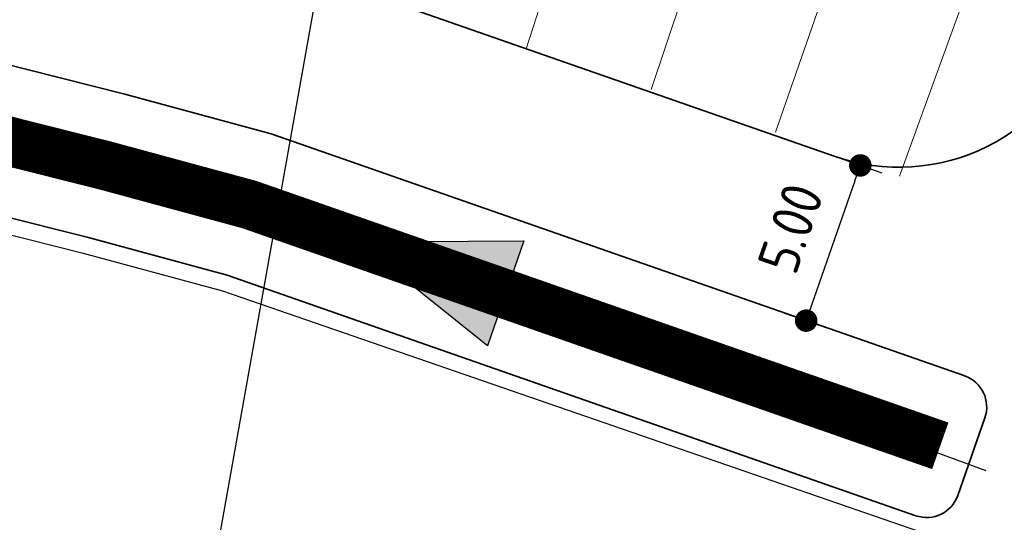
# Model space of a CAD drawing. Extents: x 100296 to 107772, y 404875 to 408930.
# Tile 34 of 97: x 101590 to 101620, y 407427 to 407442. Entities that reach past the tile are written whole.
import ezdxf

# ---------------------------------------------------------------- set-up
doc = ezdxf.new("R2010")
doc.units = 0
for name, pattern in [('B0703', [4.6875, 3.125, -1.5625]), ('CENTER2', [28.575, 19.05, -3.175, 3.175, -3.175]), ('HIDDEN', [2, 1, -1])]:
    doc.linetypes.add(name, pattern=pattern)
for name, color, linetype, lineweight in [('b-we-gw-taludarcering_lang-g', 2, 'Continuous', 18), ('n-we-am_as_weg_hoofdrijbaan_cirkelboog-g', 1, 'CENTER2', 18), ('n-we-gw-grondwerk-g', 2, 'Continuous', 35), ('n-we-gw-grondwerk_watergang-g', 170, 'Continuous', 35)]:
    doc.layers.add(name, color=color, linetype=linetype, lineweight=lineweight)
for name, color, linetype in [('c3d-alignment_labeling', 7, 'Continuous'), ('n-xx-gw-waterlijn-gd', 161, 'Continuous'), ('TDNA----_stroomrichting', 160, 'Continuous'), ('TDNL----_plangrens', 4, 'ENV-L14'), ('TDNL----_stroomrichting', 170, 'Continuous'), ('TDNL5200_duikers', 2, 'B0703'), ('TDNM----_maatvoering', 7, 'Continuous')]:
    doc.layers.add(name, color=color, linetype=linetype)
doc.styles.add('ENV-P', font='ISOCP.SHX')
doc.linetypes.add('ENV-L14', pattern='A,12.5,-1.25,[144,env-shp.shx,S=0.125,R=0,X=0,Y=0.75],-1.25', length=15)
doc.dimstyles.new('ENVIRO1', dxfattribs={"dimtxt": 2.5, "dimasz": 1, "dimexe": 2.5, "dimexo": 2.5, "dimgap": 1.5, "dimtad": 1, "dimzin": 0, "dimdsep": 46, "dimtxsty": 'ENV-P', "dimblk": 'DIMENVIRO', "dimblk1": 'DOTENVIRO', "dimblk2": 'DOTENVIRO', "dimsah": 1, "dimcen": -3, "dimdle": 1.25, "dimse1": 1, "dimse2": 1, "dimclrd": 1, "dimclre": 1, "dimclrt": 2, "dimaunit": 1, "dimadec": 0, "dimazin": 0, "dimtfac": 0.9, "dimtix": 1, "dimtmove": 2, "dimatfit": 3, "dimldrblk": 'DOTENVIRO', "dimfxl": 1, "dimtolj": 1, "dimtzin": 0, "dimarcsym": 0})

# ---------------------------------------------------------------- blocks, each defined once
blk = doc.blocks.new('stroomrichting')
at = {"layer": 'TDNA----_stroomrichting'}
h = blk.add_hatch(color=256, dxfattribs=at)
h.dxf.hatch_style = 1
h.paths.add_polyline_path([(-4.765, 1.689), (0, 0), (-4.765, -1.689)])
at = {"layer": 'TDNL----_stroomrichting'}
blk.add_lwpolyline([(-4.765, 1.689), (0, 0), (0, 0), (-4.765, -1.689)], close=True, dxfattribs=at)
blk = doc.blocks.new('DOTENVIRO')
at = {"color": 0}
for p, q in [((0, -1.404), (0, 1.404)), ((-1, 0), (0, 0))]:
    blk.add_line(p, q, dxfattribs=at)
blk.add_lwpolyline([(-0.342, 0, 0.684, 0.684, 1), (0.342, 0, 0.684, 0.684, 1)], format="xyseb", close=True, dxfattribs=at)
blk = doc.blocks.new('*D2886')
at = {"layer": 'TDNM----_maatvoering', "color": 1, "lineweight": -2, "transparency": 16777216}
blk.add_line((101615.797, 407437.53), (101614.479, 407433.753), dxfattribs=at)
at = {"layer": 'TDNM----_maatvoering', "color": 1, "lineweight": -2, "transparency": 16777216, "xscale": 0.5, "yscale": 0.5, "zscale": 0.5}
for p, rotation in [((101615.962, 407438.002), 70.75678022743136), ((101614.314, 407433.281), 250.7567802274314)]:
    blk.add_blockref('DOTENVIRO', p, dxfattribs=dict(at, rotation=rotation))
at = {"layer": 'TDNM----_maatvoering', "color": 2, "transparency": 16777216, "insert": (101613.84, 407436.095), "char_height": 1.25, "attachment_point": 5, "rotation": 70.7568, "style": 'ENV-P'}
blk.add_mtext('\\A1;5.00', dxfattribs=at)
blk = doc.blocks.new('DIMENVIRO')
at = {"color": 0}
for q in [(0, 0.519), (0, -0.519)]:
    blk.add_line((0, 0), q, dxfattribs=at)
at = {"color": 0, "linetype": 'ByBlock'}
blk.add_solid([(-1, -0.167), (-1, 0.167), (0, 0)], dxfattribs=at)

msp = doc.modelspace()

# ---------------------------------------------------------------- linework, layer by layer
at = {"layer": 'b-we-gw-taludarcering_lang-g'}
for p, q in [((101605.795, 407441.549), (101610.033, 407454.803)), ((101613.385, 407439.014), (101618.28, 407453.071)), ((101609.598, 407440.306), (101611.877, 407447.13)), ((101617.155, 407437.674), (101619.787, 407444.93))]:
    msp.add_line(p, q, dxfattribs=at)
at = {"layer": 'c3d-alignment_labeling'}
msp.add_line((101592.28, 407403.263), (101603.715, 407467.249), dxfattribs=at)
at = {"layer": 'n-we-am_as_weg_hoofdrijbaan_cirkelboog-g', "flags": 128}
msp.add_lwpolyline([(101552.913, 407468.676, -0.193346), (101887.232, 407303.817)], format="xyb", dxfattribs=at)
at = {"layer": 'n-we-gw-grondwerk-g'}
msp.add_line((101599.514, 407443.744), (101615.163, 407438.281), dxfattribs=at)
msp.add_arc((101617.141, 407443.946), 6, 250.7568, 342.3302, dxfattribs=at)
at = {"layer": 'n-we-gw-grondwerk_watergang-g'}
for p, q in [((101593.584, 407440.17), (101588.973, 407441.331)), ((101598.035, 407438.964), (101593.584, 407440.17)), ((101619.136, 407431.598), (101598.035, 407438.964)), ((101587.905, 407436.959), (101592.446, 407435.816)), ((101592.446, 407435.816), (101596.703, 407434.663)), ((101596.703, 407434.663), (101617.653, 407427.35)), ((101618.926, 407427.964), (101619.75, 407430.324))]:
    msp.add_line(p, q, dxfattribs=at)
for centre, start, end in [((101618.806, 407430.654), 340.7568, 70.7568), ((101617.982, 407428.294), 250.7568, 340.7568)]:
    msp.add_arc(centre, 1, start, end, dxfattribs=at)
at = {"layer": 'n-xx-gw-waterlijn-gd', "ltscale": 0.1, "const_width": 1.5}
msp.add_lwpolyline([(101560.534, 407444.894), (101565.206, 407444.098), (101569.874, 407443.235), (101574.522, 407442.308), (101579.156, 407441.308), (101583.806, 407440.241), (101588.439, 407439.145), (101593.015, 407437.993), (101597.369, 407436.813), (101618.394, 407429.474)], dxfattribs=at)
at = {"layer": 'TDNL----_plangrens', "flags": 128}
msp.add_lwpolyline([(100739.287, 407413.077, -0.143247), (100723.751, 407449.32, -0.256812), (100723.984, 407450.243), (100744.992, 407466.294, -0.125198), (100746.663, 407466.988), (100748.19, 407467.146, -0.016623), (100754.006, 407467.496), (100782.803, 407465.563), (100787.864, 407465.328), (100792.837, 407465.08), (100797.812, 407464.817), (100802.786, 407464.541), (100807.759, 407464.25), (100812.732, 407463.944), (100817.668, 407463.625), (100822.562, 407463.247), (100827.487, 407462.797), (100832.453, 407462.323), (100837.423, 407461.834), (100842.46, 407461.322), (100847.545, 407460.885), (100852.562, 407460.5), (100857.533, 407460.103), (100862.504, 407459.692), (100867.238, 407459.286), (100871.955, 407458.564), (100877.078, 407457.746), (100882.136, 407457.162), (100887.216, 407456.446), (100892.394, 407455.977), (100897.375, 407455.526), (100902.345, 407455.06), (100907.315, 407454.58), (100912.26, 407454.087), (100917.179, 407453.55), (100922.047, 407452.969), (100926.848, 407452.286), (100931.718, 407451.454), (100936.746, 407450.579), (100941.787, 407449.777), (100946.892, 407448.968), (100952.163, 407448.3), (100957.313, 407447.881), (100962.26, 407447.463), (100966.993, 407447.018), (100971.682, 407446.292), (100976.581, 407445.431), (100981.546, 407444.544), (100986.525, 407443.64), (100991.527, 407442.74), (100992.333, 407435.384), (101010.646, 407439.363), (101044.608, 407446.751), (101045.548, 407451.865), (101045.735, 407470.838), (101152.226, 407468.563), (101153.796, 407444.826, -0.022136), (101223.76, 407453.484, -0.032015), (101250.534, 407454.525), (101283.164, 407454.725), (101303.289, 407454.872), (101377.701, 407457.671), (101383.509, 407454.801), (101393.978, 407453.974, 0.010913), (101394.434, 407453.93), (101414.361, 407452.414), (101422.656, 407452.026), (101432.62, 407451.54), (101442.511, 407451.019), (101452.418, 407450.334), (101462.461, 407449.634), (101472.522, 407449.054), (101482.525, 407448.499), (101492.485, 407447.938), (101497.455, 407447.635), (101502.45, 407447.332), (101507.418, 407447.041), (101512.347, 407446.74), (101517.255, 407446.424), (101522.141, 407446.09), (101527.002, 407445.734), (101531.838, 407445.351), (101536.65, 407444.937), (101541.435, 407444.49), (101546.191, 407444.004), (101550.887, 407443.477), (101555.499, 407442.883), (101560.095, 407442.179), (101564.726, 407441.39), (101569.355, 407440.535), (101573.963, 407439.616), (101578.559, 407438.624), (101583.182, 407437.563), (101587.787, 407436.473), (101592.32, 407435.332), (101596.555, 407434.185), (101627.128, 407423.645), (101632.471, 407440.484), (101650.339, 407434.411), (101666.674, 407429.308), (101657.666, 407400.472), (101662.609, 407398.928), (101669.244, 407419.6, -0.416061), (101672.402, 407421.214), (101686.819, 407416.5), (101691.477, 407415.007), (101696.122, 407413.52), (101700.774, 407412.031), (101705.421, 407410.544), (101710.009, 407409.059), (101714.528, 407407.51), (101719.032, 407405.884), (101723.523, 407404.191), (101728.031, 407402.419), (101732.547, 407400.629), (101737, 407398.8), (101741.422, 407396.906), (101745.812, 407394.952), (101750.14, 407392.936), (101754.442, 407390.815), (101758.812, 407388.597), (101765.285, 407385.357), (101767.304, 407384.309, -0.304615), (101772.655, 407374.527, -0.000684), (101772.658, 407374.512, 0.068402), (101773.464, 407363.745, -0.192925), (101772.206, 407356.412), (101761.363, 407339.317), (101767.937, 407334.735), (101793.57, 407316.492), (101804.78, 407330.069, -0.22784), (101810.754, 407332.624, 0.051353), (101821.479, 407333.256, -0.188883), (101826.828, 407332.105), (101836.317, 407325.815, -0.024238), (101846.077, 407317.552), (101847.526, 407316), (101850.744, 407312.46), (101853.916, 407308.88), (101857.039, 407305.263), (101860.112, 407301.608), (101862.928, 407298.166), (101916.773, 407216.982), (101968.21, 407134.086), (101972.068, 407127.404), (101996.302, 407098.101), (102005.364, 407086.792), (102008.446, 407082.877), (102011.531, 407078.915), (102014.733, 407074.987), (102018.027, 407071.2), (102021.214, 407067.381), (102024.434, 407063.511), (102027.792, 407059.702), (102031.206, 407056.045), (102034.47, 407052.266), (102037.895, 407048.536), (102041.324, 407044.881), (102044.689, 407041.193), (102048.063, 407037.491), (102051.427, 407033.785), (102054.786, 407030.066), (102058.17, 407026.353), (102061.643, 407022.587), (102065.424, 407019.109), (102069.057, 407015.625), (102072.737, 407012.176), (102076.308, 407008.7), (102079.803, 407005.117), (102083.411, 407001.494), (102087.229, 406998.062), (102090.977, 406994.666), (102094.696, 406991.276), (102098.317, 406987.825), (102101.904, 406984.315), (102105.514, 406980.761), (102109.244, 406977.285), (102112.961, 406973.868), (102116.597, 406970.418), (102120.19, 406966.919), (102123.764, 406963.392), (102127.319, 406959.845), (102130.867, 406956.286), (102134.398, 406952.732), (102137.87, 406949.135), (102141.339, 406945.515), (102144.792, 406941.893), (102148.207, 406938.285), (102151.591, 406934.704), (102154.918, 406931.144), (102158.166, 406927.572), (102161.363, 406923.995), (102164.495, 406920.416), (102167.544, 406916.826), (102170.501, 406913.207), (102173.375, 406909.554), (102176.191, 406905.846), (102178.966, 406902.102), (102181.658, 406898.316), (102184.248, 406894.458), (102186.763, 406890.533), (102189.221, 406886.554), (102191.619, 406882.559), (102193.872, 406878.49), (102196.06, 406874.348), (102198.21, 406870.172), (102200.307, 406865.974), (102202.24, 406861.91), (102208.465, 406847.878), (102209.612, 406844.537), (102211.065, 406840.064), (102212.443, 406835.567), (102213.746, 406831.048), (102214.975, 406826.503), (102216.136, 406821.917), (102217.239, 406817.284), (102218.292, 406812.607), (102219.301, 406807.886), (102219.325, 406807.772, -0.014681), (102222.207, 406791.232), (102224.111, 406778.028, -0.003492), (102224.274, 406776.839), (102225.121, 406769.34, 0.061641), (102220.786, 406763.286), (102219.487, 406761.144, -0.028949), (102216.028, 406759.554), (102209.661, 406756.643), (102212.638, 406750.132), (102212.77, 406736.71, 0.194992), (102231.938, 406746.034, -0.118256), (102234.99, 406749.142, -0.189075), (102261.26, 406754.064, -0.153491), (102274.921, 406742.523, 0.186288), (102288.242, 406736.796), (102295.508, 406736.468), (102295.097, 406742.853), (102293.275, 406749.549), (102279.285, 406779.295), (102275.599, 406787.178), (102279.459, 406788.946), (102271.403, 406806.531), (102262.454, 406826.065), (102245.515, 406863.059), (102225.87, 406905.623), (102192.806, 406977.38), (102173.546, 407019.093), (102144.19, 407082.736), (102101.988, 407174.612), (102101.566, 407175.532), (102070.447, 407156.068), (102058.354, 407182.319), (102047.54, 407175.681), (102037.739, 407186.379), (102032.874, 407192.299), (102029.255, 407196.138), (102025.828, 407199.767), (102022.406, 407203.449), (102018.903, 407207.135), (102015.389, 407210.786), (102011.829, 407214.441), (102008.182, 407218.076), (102004.49, 407221.639), (102000.843, 407225.107), (101997.258, 407228.594), (101993.628, 407232.122), (101989.961, 407235.645), (101986.287, 407239.139), (101982.618, 407242.625), (101978.923, 407246.111), (101975.212, 407249.583), (101971.51, 407253.022), (101967.847, 407256.456), (101964.19, 407259.911), (101960.538, 407263.37), (101956.974, 407266.772), (101953.536, 407270.243), (101950.022, 407273.863), (101946.432, 407277.447), (101942.909, 407281), (101939.364, 407284.602), (101935.744, 407288.247), (101932.072, 407291.848), (101928.419, 407295.428), (101924.813, 407298.944), (101921.305, 407302.533), (101917.695, 407306.239), (101913.96, 407309.964), (101910.156, 407313.597), (101906.37, 407317.173), (101902.563, 407320.729), (101898.735, 407324.275), (101894.865, 407327.796), (101890.979, 407331.268), (101887.092, 407334.706), (101883.216, 407338.102), (101879.348, 407341.51), (101875.434, 407344.911), (101871.619, 407348.185), (101855.595, 407362.909, -0.252732), (101854.819, 407365.154, 0.12191), (101853.161, 407385.816, 0.025555), (101852.353, 407387.982, 0.410588), (101795.986, 407410.505, -0.17814), (101793.686, 407410.635), (101790.402, 407411.669), (101780.409, 407411.565), (101774.564, 407415.656), (101770.103, 407418.488), (101765.77, 407421.195), (101761.453, 407423.907), (101757.101, 407426.624), (101752.717, 407429.332), (101748.299, 407432.018), (101743.858, 407434.667), (101739.403, 407437.289), (101734.926, 407439.885), (101730.428, 407442.456), (101725.909, 407445.003), (101721.323, 407447.549), (101716.643, 407450.029), (101711.914, 407452.415), (101707.143, 407454.704), (101702.338, 407456.9), (101697.38, 407459.065), (101685.044, 407463.695, -0.146899), (101683.593, 407464.958), (101689.246, 407482.745), (101683.893, 407484.422), (101690.31, 407504.961), (101682.103, 407507.907), (101666.15, 407456.924), (101657.685, 407459.121), (101639.766, 407464.547), (101639.685, 407464.286), (101635.455, 407465.601), (101641.237, 407483.167), (101645.307, 407495.533), (101642.08, 407496.719), (101607.129, 407511.646), (101612.392, 407526.001), (101581.993, 407524.671), (101579.507, 407517.488), (101575.394, 407510.198), (101573.121, 407508.777), (101557.269, 407506.807), (101530.824, 407506.206), (101519.057, 407505.93), (101507.29, 407505.653), (101484.731, 407504.656), (101459.497, 407502.934), (101427.265, 407501.014), (101421.153, 407500.943), (101415.041, 407500.872), (101396.604, 407500.255), (101374.489, 407495.756), (101364.292, 407497.12), (101352.064, 407497.113), (101349.584, 407498.703), (101347.492, 407498.976), (101346.248, 407498.39), (101332.711, 407497.804), (101330.029, 407500.122), (101327.997, 407500.331), (101324.518, 407498.84), (101295.003, 407497.573), (101253.763, 407494.725), (101210.414, 407493.493), (101206.788, 407493.731), (101197.064, 407494.53), (101185.904, 407498.014), (101174.033, 407511.47), (101174.455, 407521.521), (101154.625, 407522.265), (101154.208, 407511.155), (101154.051, 407506.961), (101128.647, 407505.961), (101129.038, 407486.739), (101083.087, 407487.881), (101045.912, 407488.699), (101046.337, 407524.66), (101018.197, 407520.306), (101013.516, 407520.023), (101008.506, 407519.689), (101003.328, 407519.371), (100998.019, 407518.772), (100992.877, 407518.042), (100987.831, 407517.295), (100982.874, 407516.548), (100977.976, 407515.901), (100973.021, 407515.31), (100968.036, 407514.73), (100963.064, 407514.171), (100958.089, 407513.646), (100953.019, 407513.126), (100947.903, 407512.502), (100942.897, 407511.846), (100937.935, 407511.25), (100932.946, 407510.666), (100927.968, 407510.097), (100923.119, 407509.574), (100918.262, 407509.232), (100913.265, 407508.895), (100908.271, 407508.562), (100903.281, 407508.238), (100898.297, 407507.929), (100893.313, 407507.634), (100888.336, 407507.355), (100883.34, 407507.098), (100878.168, 407506.821), (100872.915, 407506.317), (100867.833, 407505.711), (100863.07, 407505.164), (100858.33, 407504.917), (100853.369, 407504.701), (100848.387, 407504.499), (100843.339, 407504.31), (100838.25, 407504.044), (100833.228, 407503.745), (100828.244, 407503.463), (100823.26, 407503.195), (100818.326, 407502.945), (100813.419, 407502.775), (100808.465, 407502.653), (100803.484, 407502.545), (100798.504, 407502.452), (100793.522, 407502.374), (100789.347, 407502.318, -0.012414), (100787.98, 407502.342), (100756.167, 407501.166, -0.204149), (100733.464, 407510.682, 0.472604), (100669.209, 407512.987, -0.189251), (100667.842, 407512.288), (100642.492, 407510.2), (100642.192, 407512.871), (100631.088, 407512.614, -0.010411), (100621.58, 407512.591), (100613.926, 407512.725), (100603.93, 407512.908), (100593.931, 407513.092), (100583.933, 407513.275), (100573.935, 407513.459), (100563.936, 407513.642), (100553.938, 407513.826), (100548.939, 407513.918), (100543.94, 407514.009), (100538.941, 407514.101), (100533.941, 407514.193), (100523.943, 407514.376), (100513.945, 407514.56), (100503.946, 407514.743), (100493.948, 407514.927), (100483.949, 407515.11), (100473.933, 407515.293), (100453.469, 407515.647, 0.030706), (100439.261, 407515.02), (100391.282, 407509.047), (100383.01, 407506.929), (100371.062, 407505.886), (100362.02, 407505.096), (100330.373, 407500), (100299.911, 407493.902), (100308.164, 407454.176), (100345.867, 407460.763), (100370.687, 407465.099), (100400, 407467.735), (100436.284, 407469.121), (100480.738, 407467.998), (100527.748, 407460.884), (100583.384, 407446.232), (100637.584, 407424.585), (100688.405, 407397.253), (100715.467, 407378.851), (100722.649, 407379.942), (100725.106, 407378.112), (100734.595, 407380.53), (100753.268, 407385.515), (100765.323, 407388.29), (100752.068, 407397.541)], format="xyb", close=True, dxfattribs=at)
at = {"layer": 'TDNL5200_duikers', "linetype": 'HIDDEN', "flags": 128}
for points in [[(101617.798, 407429.875), (101618.038, 407429.441)], [(101617.495, 407429.191), (101618, 407429.384)]]:
    msp.add_lwpolyline(points, dxfattribs=at)
at = {"layer": 'TDNL5200_duikers', "flags": 128}
msp.add_lwpolyline([(101624.194, 407427.106), (101617.968, 407429.382)], dxfattribs=at)

# ---------------------------------------------------------------- block references
at = {"layer": 'TDNL----_stroomrichting', "rotation": 160.8064825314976}
msp.add_blockref('stroomrichting', (101600.673, 407435.681), dxfattribs=at)

# ---------------------------------------------------------------- dimensions: what is measured, and where the dimension line sits
at = {"layer": 'TDNM----_maatvoering'}
dim = msp.add_aligned_dim(p1=(101615.42, 407438.191), p2=(101613.772, 407433.471), distance=0.574, dimstyle='ENVIRO1', override={"dimscale": 0.5}, dxfattribs=at)
dim.commit()
dim.dimension.update_dxf_attribs({"geometry": '*D2886', "text_midpoint": (101613.84, 407436.095)})

doc.saveas('drawing.dxf')
